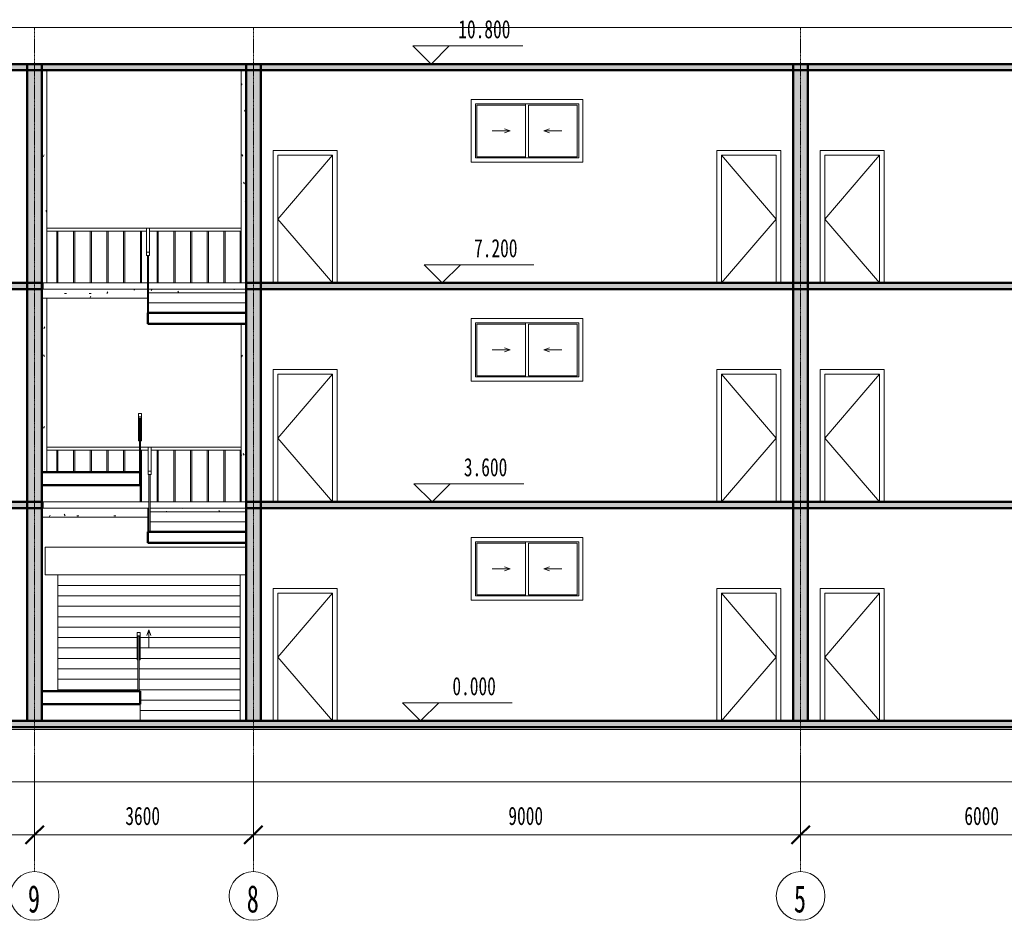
# Model space of a CAD drawing. Header units: millimetres. Extents: x -36030 to 15707, y -3277 to 12115.
# Tile 2 of 3: x -17265 to -1069, y -3277 to 11528. Entities that reach past the tile are written whole.
import ezdxf

# ---------------------------------------------------------------- set-up
doc = ezdxf.new("R2010")
doc.units = ezdxf.units.MM
doc.linetypes.add('中心线', pattern=[30, 12, -6, 6, -6])
doc.linetypes.add('轴网线', pattern=[22.24, 12.7, -3.18, 3.18, -3.18])
for name, color, linetype, lineweight in [('A-ANNO-DIMS', 211, 'Continuous', 13), ('A-ANNO-DIMS-100', 211, 'Continuous', 13), ('A-DOOR', 31, 'Continuous', 13), ('A-DOOR-FRAM', 31, 'Continuous', 13), ('A-FLOR', 192, 'Continuous', 13), ('A-FLOR-HRAL', 11, 'Continuous', 13), ('A-FLOR-LEVL', 51, 'Continuous', 13), ('A-GLAZ', 151, 'Continuous', 13), ('A-ROOF', 132, 'Continuous', 13), ('A-WALL', 113, 'Continuous', 13), ('A-WALL-PATT', 111, 'Continuous', 50), ('G-ANNO-DIMS', 111, 'Continuous', 13), ('S-BEAM', 12, 'Continuous', 13), ('S-COLS', 52, 'Continuous', 13), ('S-GRID', 1, 'Continuous', 13), ('S-GRID-IDEN', 1, 'Continuous', 13), ('S-STRS', 31, 'Continuous', 13)]:
    doc.layers.add(name, color=color, linetype=linetype, lineweight=lineweight)
doc.styles.add('宋体', font='SimSun.ttf', dxfattribs={"width": 0.7, "height": 300})
doc.styles.add('宋体_2', font='SimSun.ttf', dxfattribs={"width": 0.65, "height": 450})
doc.dimstyles.new('对角线_-_3mm_RomanD', dxfattribs={"dimscale": 304.8, "dimtxt": 377.427806, "dimasz": 0.984252, "dimexe": 0.82021, "dimexo": 0.0625, "dimgap": 0.328084, "dimtad": 1, "dimdec": 0, "dimzin": 0, "dimdsep": 46, "dimtxsty": '宋体', "dimblk1": 'OBLIQUE', "dimblk2": 'OBLIQUE', "dimsah": 1, "dimcen": 0.09, "dimazin": 0, "dimtfac": 1, "dimtdec": 4, "dimtix": 1, "dimtmove": 0, "dimatfit": 3, "dimfxl": 3.937008, "dimfxlon": 1, "dimtvp": 1, "dimtolj": 1, "dimtzin": 0, "dimarcsym": 2})
pattern_1 = [(0, (-13480.28, 5200), (812.8, 203.2), [33.528, -576.072, 33.528, -576.072, -3251.2]), (0, (-13480.28, 5200), (812.8, 203.2), [-1219.2, 33.528, -1185.672, 33.528, -576.072, -1422.4]), (0, (-13480.28, 5200), (812.8, 203.2), [-3048, 33.528, -372.872, 33.528, -982.472]), (120, (-13175.48, 5301.6), (-582.3764, 602.3054), [33.53, -576.07, 33.53, -3827.27]), (120, (-13175.48, 5301.6), (-582.3764, 602.3054), [-643.128, -576.072, 33.528, -1185.672, -2032]), (120, (-13175.48, 5301.6), (-582.3764, 602.3054), [-2438.4, 33.528, -576.072, 33.528, -1388.872]), (120, (-13175.48, 5301.6), (-582.3764, 602.3054), [-3081.53, -372.87, 33.53, -982.47]), (240, (-13073.88, 5708), (-230.4236, -805.5054), [33.528, -576.072, 33.528, -576.072, -3251.2]), (240, (-13073.88, 5708), (-230.4236, -805.5054), [-1219.2, 33.528, -1185.672, 33.528, -576.072, -1422.4]), (240, (-13073.88, 5708), (-230.4236, -805.5054), [-3048, 33.528, -372.872, 33.528, -982.472])]

# ---------------------------------------------------------------- blocks, each defined once
blk = doc.blocks.new('混凝土 - 矩形 - 柱 - 400 x 500mm-V1-2-2剖面图')
at = {"layer": 'S-COLS'}
h = blk.add_hatch(dxfattribs=at)
h.set_pattern_fill('FP1_1', color=256, style=0, pattern_type=2)
h.set_pattern_definition(pattern_1)
h.paths.add_polyline_path([(-17150, 0), (-17140, 0), (-17140, 3500), (-17150, 3500), (-17150, 467)], flags=0)
h.paths.add_polyline_path([(-16890, 491), (-16890, 3350), (-16900, 3350), (-16900, 491)], flags=0)
h.paths.add_polyline_path([(-16820, 4091), (-16820, 6950), (-16900, 6950), (-16900, 4091), (-16890, 4091)], flags=0)
h.paths.add_polyline_path([(-16820, 7200), (-16820, 10700), (-16900, 10700), (-16900, 7200), (-16890, 7200)], flags=0)
for p, q in [((-16820, 10700), (-16820, 7200)), ((-16820, 6950), (-16820, 4091))]:
    blk.add_line(p, q, dxfattribs=at)
blk = doc.blocks.new('混凝土 - 矩形 - 柱 - 400 x 900mm-344293-2-2剖面图')
at = {"layer": 'S-COLS'}
h = blk.add_hatch(dxfattribs=at)
h.set_pattern_fill('FP1_1', color=256, style=0, pattern_type=2)
h.set_pattern_definition(pattern_1)
h.paths.add_polyline_path([(-13540, 3600), (-13540, 6529), (-13620, 6529), (-13620, 3600)], flags=0)
h.paths.add_polyline_path([(-13540, 7200), (-13540, 10700), (-13620, 10700), (-13620, 7200)], flags=0)
for p, q in [((-13620, 7200), (-13620, 10700)), ((-13620, 3600), (-13620, 6529))]:
    blk.add_line(p, q, dxfattribs=at)
blk = doc.blocks.new('推拉窗5 - 带贴面 - C3-348251-2-2剖面图')
at = {"layer": 'A-GLAZ'}
for p, q in [((-9840, 3015), (-9840, 1985)), ((-8000, 3015), (-9840, 3015)), ((-9770, 2055), (-9770, 2945)), ((-9770, 2945), (-8070, 2945)), ((-9745, 2075), (-9745, 2925)), ((-9745, 2925), (-8945, 2925)), ((-8945, 2945), (-8945, 2055)), ((-8895, 2925), (-8095, 2925)), ((-8895, 2075), (-8895, 2925)), ((-8095, 2925), (-8095, 2075)), ((-8070, 2945), (-8070, 2055)), ((-8000, 1985), (-8000, 3015)), ((-9495, 2500), (-9195, 2500)), ((-9195, 2500), (-9289, 2534)), ((-9195, 2500), (-9289, 2466)), ((-8645, 2500), (-8551, 2534)), ((-8645, 2500), (-8551, 2466)), ((-8345, 2500), (-8645, 2500)), ((-9840, 1985), (-8000, 1985)), ((-8070, 2055), (-9770, 2055)), ((-8945, 2075), (-9745, 2075)), ((-8095, 2075), (-8895, 2075))]:
    blk.add_line(p, q, dxfattribs=at)
blk = doc.blocks.new('滑升门 - M3-349321-2-2剖面图')
at = {"layer": 'A-DOOR'}
for p, q in [((-13540, 2857), (-16843, 2857)), ((-16843, 2857), (-16843, 2400)), ((-16843, 2400), (-13540, 2400)), ((-16640, 491), (-16640, 2400)), ((-13640, 0), (-13640, 2400)), ((-16640, 2229), (-13640, 2229)), ((-13640, 2057), (-16640, 2057)), ((-16640, 1886), (-13640, 1886)), ((-13640, 1714), (-16640, 1714)), ((-16640, 1543), (-13640, 1543)), ((-15140, 1500), (-15174, 1406)), ((-15140, 1500), (-15105, 1406)), ((-15140, 1200), (-15140, 1500)), ((-15335, 1371), (-16640, 1371)), ((-13640, 1371), (-15285, 1371)), ((-16640, 1200), (-15335, 1200)), ((-15285, 1200), (-13640, 1200)), ((-15335, 1029), (-16640, 1029)), ((-13640, 1029), (-15285, 1029)), ((-16640, 857), (-15320, 857)), ((-15300, 857), (-13640, 857)), ((-15320, 686), (-16640, 686)), ((-13640, 686), (-15300, 686)), ((-16640, 514), (-15320, 514)), ((-15300, 514), (-13640, 514)), ((-13640, 343), (-15285, 343)), ((-15285, 171), (-13640, 171))]:
    blk.add_line(p, q, dxfattribs=at)
blk = doc.blocks.new('单扇 - 与墙齐 - M1-V2-2-2剖面图')
at = {"layer": 'A-DOOR'}
for p, q in [((3280, 2100), (4180, 1050)), ((4180, 1050), (3280, 0))]:
    blk.add_line(p, q, dxfattribs=at)
at = {"layer": 'A-DOOR-FRAM'}
for p, q in [((3204, 2176), (3204, 0)), ((4256, 2176), (3204, 2176)), ((4256, 0), (4256, 2176)), ((3280, 0), (3280, 2100)), ((3280, 2100), (4180, 2100)), ((4180, 2100), (4180, 0))]:
    blk.add_line(p, q, dxfattribs=at)
blk = doc.blocks.new('单扇 - 与墙齐 - M1-349671-2-2剖面图')
at = {"layer": 'A-DOOR'}
for p, q in [((-3120, 2100), (-4020, 1050)), ((-4020, 1050), (-3120, 0))]:
    blk.add_line(p, q, dxfattribs=at)
at = {"layer": 'A-DOOR-FRAM'}
for p, q in [((-3044, 2176), (-4096, 2176)), ((-4096, 2176), (-4096, 0)), ((-3044, 0), (-3044, 2176)), ((-4020, 0), (-4020, 2100)), ((-4020, 2100), (-3120, 2100)), ((-3120, 2100), (-3120, 0))]:
    blk.add_line(p, q, dxfattribs=at)
blk = doc.blocks.new('栏杆扶手 - 20mm-V4-2-2剖面图')
at = {"layer": 'A-FLOR-HRAL'}
for p, q in [((-16655, 4091), (-16655, 4450)), ((-16635, 4450), (-16635, 4091))]:
    blk.add_line(p, q, dxfattribs=at)
blk = doc.blocks.new('栏杆扶手 - 20mm-V5-2-2剖面图')
at = {"layer": 'A-FLOR-HRAL'}
for p, q in [((-15260, 4450), (-15260, 3600)), ((-15280, 3600), (-15280, 3764))]:
    blk.add_line(p, q, dxfattribs=at)
blk = doc.blocks.new('栏杆扶手 - 20mm-V6-2-2剖面图')
at = {"layer": 'A-FLOR-HRAL'}
for p, q in [((-15005, 3600), (-15005, 4450)), ((-14985, 4450), (-14985, 3600))]:
    blk.add_line(p, q, dxfattribs=at)
blk = doc.blocks.new('栏杆扶手 - 20mm-V7-2-2剖面图')
at = {"layer": 'A-FLOR-HRAL'}
blk.add_line((-13640, 3600), (-13640, 4450), dxfattribs=at)
blk = doc.blocks.new('栏杆扶手 - 栏杆扶手-353392-2-2剖面图')
for name, p in [('栏杆扶手 - 20mm-V4-2-2剖面图', (0, 0)), ('栏杆扶手 - 20mm-V4-2-2剖面图', (275, 0)), ('栏杆扶手 - 20mm-V4-2-2剖面图', (550, 0)), ('栏杆扶手 - 20mm-V4-2-2剖面图', (825, 0)), ('栏杆扶手 - 20mm-V4-2-2剖面图', (1100, 0)), ('栏杆扶手 - 20mm-V5-2-2剖面图', (0, 0)), ('栏杆扶手 - 20mm-V6-2-2剖面图', (0, 0)), ('栏杆扶手 - 20mm-V6-2-2剖面图', (275, 0)), ('栏杆扶手 - 20mm-V6-2-2剖面图', (550, 0)), ('栏杆扶手 - 20mm-V6-2-2剖面图', (825, 0)), ('栏杆扶手 - 20mm-V6-2-2剖面图', (1100, 0)), ('栏杆扶手 - 20mm-V7-2-2剖面图', (0, 0))]:
    blk.add_blockref(name, p)
blk = doc.blocks.new('顶部扶栏类型 - 顶部扶栏_内部_-353653-2-2剖面图')
at = {"layer": 'A-FLOR-HRAL'}
for p, q in [((-15295, 4500), (-16820, 4500)), ((-16820, 4450), (-15295, 4450)), ((-15154, 4500), (-15275, 4500)), ((-15275, 4450), (-15154, 4450)), ((-13620, 4500), (-15104, 4500)), ((-15104, 4450), (-13620, 4450))]:
    blk.add_line(p, q, dxfattribs=at)
blk = doc.blocks.new('栏杆扶手 - 20mm-354215-2-2剖面图')
at = {"layer": 'A-FLOR-HRAL'}
for p, q in [((-15275, 3764), (-15275, 3927)), ((-15285, 3764), (-15275, 3764))]:
    blk.add_line(p, q, dxfattribs=at)
blk = doc.blocks.new('栏杆扶手 - 20mm-354213-2-2剖面图')
at = {"layer": 'A-FLOR-HRAL'}
for p, q in [((-15295, 4091), (-15295, 4980)), ((-15275, 4980), (-15295, 4980)), ((-15275, 4091), (-15275, 4980)), ((-15285, 4091), (-15275, 4091))]:
    blk.add_line(p, q, dxfattribs=at)
blk = doc.blocks.new('栏杆扶手 - 20mm-V8-2-2剖面图')
at = {"layer": 'A-FLOR-HRAL'}
for p, q in [((-15165, 7650), (-15165, 6709)), ((-15145, 6709), (-15145, 7650)), ((-15165, 6709), (-15155, 6709))]:
    blk.add_line(p, q, dxfattribs=at)
blk = doc.blocks.new('栏杆扶手 - 栏杆扶手-354157-2-2剖面图')
at = {"layer": 'A-FLOR-HRAL'}
for p, q in [((-15180, 8100), (-15130, 8100)), ((-15180, 7708), (-15180, 8100)), ((-15130, 8100), (-15130, 7708)), ((-15310, 4998), (-15310, 4606)), ((-15260, 4998), (-15260, 4606)), ((-15295, 4606), (-15310, 4606)), ((-15260, 4606), (-15275, 4606))]:
    blk.add_line(p, q, dxfattribs=at)
at = {"layer": 'A-FLOR-HRAL', "lineweight": 18}
for p, q in [((-15180, 7708), (-15180, 7650)), ((-15130, 7708), (-15180, 7708)), ((-15180, 7650), (-15130, 7650)), ((-15130, 7650), (-15130, 7708)), ((-15260, 5055), (-15310, 5055)), ((-15310, 5055), (-15310, 4998)), ((-15260, 4998), (-15260, 5055)), ((-15310, 4998), (-15260, 4998))]:
    blk.add_line(p, q, dxfattribs=at)
for name, p in [('栏杆扶手 - 20mm-V8-2-2剖面图', (0, 0)), ('栏杆扶手 - 20mm-354213-2-2剖面图', (0, 0)), ('栏杆扶手 - 20mm-354215-2-2剖面图', (0, 164)), ('栏杆扶手 - 20mm-354215-2-2剖面图', (0, 0))]:
    blk.add_blockref(name, p)
blk = doc.blocks.new('栏杆扶手 - 20mm-354666-2-2剖面图')
at = {"layer": 'A-FLOR-HRAL'}
for p, q in [((-15139, 3109), (-15139, 4050)), ((-15119, 3109), (-15119, 4050))]:
    blk.add_line(p, q, dxfattribs=at)
blk = doc.blocks.new('栏杆扶手 - 20mm-354482-2-2剖面图')
at = {"layer": 'A-FLOR-HRAL'}
for p, q in [((-15320, 1395), (-15320, 491)), ((-15300, 1395), (-15320, 1395)), ((-15300, 491), (-15300, 1395))]:
    blk.add_line(p, q, dxfattribs=at)
blk = doc.blocks.new('栏杆扶手 - 栏杆扶手-354421-2-2剖面图')
at = {"layer": 'A-FLOR-HRAL'}
for p, q in [((-15154, 4500), (-15104, 4500)), ((-15154, 4108), (-15154, 4500)), ((-15104, 4500), (-15104, 4108)), ((-15335, 1398), (-15335, 1006)), ((-15285, 1398), (-15285, 1006)), ((-15320, 1006), (-15335, 1006)), ((-15285, 1006), (-15300, 1006))]:
    blk.add_line(p, q, dxfattribs=at)
at = {"layer": 'A-FLOR-HRAL', "lineweight": 18}
for p, q in [((-15154, 4108), (-15154, 4050)), ((-15104, 4108), (-15154, 4108)), ((-15154, 4050), (-15104, 4050)), ((-15104, 4050), (-15104, 4108)), ((-15285, 1455), (-15335, 1455)), ((-15335, 1455), (-15335, 1398)), ((-15335, 1398), (-15285, 1398)), ((-15285, 1398), (-15285, 1455))]:
    blk.add_line(p, q, dxfattribs=at)
for name in ['栏杆扶手 - 20mm-354666-2-2剖面图', '栏杆扶手 - 20mm-354482-2-2剖面图']:
    blk.add_blockref(name, (0, 0))
blk = doc.blocks.new('栏杆扶手 - 栏杆扶手-354767-2-2剖面图')
for name, p in [('栏杆扶手 - 20mm-V6-2-2剖面图', (-1650, 3600)), ('栏杆扶手 - 20mm-V6-2-2剖面图', (-1375, 3600)), ('栏杆扶手 - 20mm-V6-2-2剖面图', (-1100, 3600)), ('栏杆扶手 - 20mm-V6-2-2剖面图', (-825, 3600)), ('栏杆扶手 - 20mm-V6-2-2剖面图', (-550, 3600)), ('栏杆扶手 - 20mm-V6-2-2剖面图', (-275, 3600)), ('栏杆扶手 - 20mm-V6-2-2剖面图', (0, 3600)), ('栏杆扶手 - 20mm-V6-2-2剖面图', (275, 3600)), ('栏杆扶手 - 20mm-V6-2-2剖面图', (550, 3600)), ('栏杆扶手 - 20mm-V6-2-2剖面图', (825, 3600)), ('栏杆扶手 - 20mm-V6-2-2剖面图', (1100, 3600)), ('栏杆扶手 - 20mm-V7-2-2剖面图', (0, 3600))]:
    blk.add_blockref(name, p)
blk = doc.blocks.new('顶部扶栏类型 - 顶部扶栏_内部_-354774-2-2剖面图')
at = {"layer": 'A-FLOR-HRAL'}
for p, q in [((-15180, 8100), (-16820, 8100)), ((-13620, 8100), (-15130, 8100)), ((-16820, 8050), (-15180, 8050)), ((-15130, 8050), (-13620, 8050))]:
    blk.add_line(p, q, dxfattribs=at)
blk = doc.blocks.new('混凝土 - 矩形梁 - 200 x 150mm-358755-2-2剖面图')
at = {"layer": 'S-BEAM'}
h = blk.add_hatch(dxfattribs=at)
h.set_pattern_fill('FP1_1', color=256, style=0, pattern_type=2)
h.set_pattern_definition(pattern_1)
h.paths.add_polyline_path([(-16900, 3350), (-15155, 3350), (-15155, 3436), (-15139, 3436), (-15139, 3500), (-16900, 3500)], flags=0)
h.paths.add_polyline_path([(-13540, 3436), (-13540, 3500), (-15119, 3500), (-15119, 3436), (-14460, 3436)], flags=0)
for p, q in [((-16890, 3500), (-15139, 3500)), ((-15119, 3500), (-13540, 3500)), ((-15155, 3350), (-16900, 3350))]:
    blk.add_line(p, q, dxfattribs=at)
blk = doc.blocks.new('混凝土 - 矩形梁 - 200 x 150mm-V9-2-2剖面图')
at = {"layer": 'S-BEAM'}
h = blk.add_hatch(dxfattribs=at)
h.set_pattern_fill('FP1_1', color=256, style=0, pattern_type=2)
h.set_pattern_definition(pattern_1)
h.paths.add_polyline_path([(-16890, 6950), (-15165, 6950), (-15165, 7100), (-16900, 7100), (-16900, 6950)], flags=0)
h.paths.add_polyline_path([(-13540, 7036), (-13540, 7100), (-15145, 7100), (-15145, 7036), (-14460, 7036)], flags=0)
for p, q in [((-16890, 7100), (-15165, 7100)), ((-15145, 7100), (-13540, 7100)), ((-15165, 6950), (-16900, 6950))]:
    blk.add_line(p, q, dxfattribs=at)
blk = doc.blocks.new('轴网 - 宽度系数 0_65-155799-2-2剖面图')
at = {"layer": 'S-GRID-IDEN'}
blk.add_circle((8480, -2877), 400, dxfattribs=at)
blk = doc.blocks.new('DIMBLOCK11-2-2剖面图')
at = {"layer": 'A-ANNO-DIMS-100'}
for p, q in [((-26020, -672), (-26020, -2122)), ((-26020, -1872), (-26020, -672)), ((-17020, -672), (-17020, -2122)), ((-17020, -1872), (-17020, -672)), ((-26020, -1872), (-17020, -1872))]:
    blk.add_line(p, q, dxfattribs=at)
at = {"layer": 'A-ANNO-DIMS-100', "lineweight": 50}
for p, q in [((-26020, -1872), (-25870, -1722)), ((-17020, -1872), (-16870, -1722)), ((-26020, -1872), (-26170, -2022)), ((-17020, -1872), (-17170, -2022))]:
    blk.add_line(p, q, dxfattribs=at)
at = {"layer": 'A-ANNO-DIMS-100', "color": 0, "insert": (-21827, -1410), "char_height": 300, "width": 737.3, "attachment_point": 1, "line_spacing_factor": 0.877739, "style": '宋体'}
blk.add_mtext('9000', dxfattribs=at)
blk = doc.blocks.new('_Oblique')
at = {"color": 0, "linetype": 'ByBlock', "lineweight": -2}
blk.add_line((-0.5, -0.5), (0.5, 0.5), dxfattribs=at)
blk = doc.blocks.new('DIMBLOCK12-2-2剖面图')
at = {"layer": 'A-ANNO-DIMS-100'}
for p, q in [((-17020, -672), (-17020, -2122)), ((-17020, -1872), (-17020, -672)), ((-13420, -672), (-13420, -2122)), ((-13420, -1872), (-13420, -672)), ((-17020, -1872), (-13420, -1872))]:
    blk.add_line(p, q, dxfattribs=at)
at = {"layer": 'A-ANNO-DIMS-100', "lineweight": 50}
for p, q in [((-17020, -1872), (-16870, -1722)), ((-13420, -1872), (-13270, -1722)), ((-17020, -1872), (-17170, -2022)), ((-13420, -1872), (-13570, -2022))]:
    blk.add_line(p, q, dxfattribs=at)
at = {"layer": 'A-ANNO-DIMS-100', "color": 0, "insert": (-15527, -1410), "char_height": 300, "width": 737.3, "attachment_point": 1, "line_spacing_factor": 0.877739, "style": '宋体'}
blk.add_mtext('3600', dxfattribs=at)
blk = doc.blocks.new('DIMBLOCK13-2-2剖面图')
at = {"layer": 'A-ANNO-DIMS-100'}
for p, q in [((-13420, -672), (-13420, -2122)), ((-13420, -1872), (-13420, -672)), ((-4420, -672), (-4420, -2122)), ((-4420, -1872), (-4420, -672)), ((-13420, -1872), (-4420, -1872))]:
    blk.add_line(p, q, dxfattribs=at)
at = {"layer": 'A-ANNO-DIMS-100', "lineweight": 50}
for p, q in [((-13420, -1872), (-13270, -1722)), ((-4420, -1872), (-4270, -1722)), ((-13420, -1872), (-13570, -2022)), ((-4420, -1872), (-4570, -2022))]:
    blk.add_line(p, q, dxfattribs=at)
at = {"layer": 'A-ANNO-DIMS-100', "color": 0, "insert": (-9227, -1410), "char_height": 300, "width": 737.3, "attachment_point": 1, "line_spacing_factor": 0.877739, "style": '宋体'}
blk.add_mtext('9000', dxfattribs=at)
blk = doc.blocks.new('DIMBLOCK14-2-2剖面图')
at = {"layer": 'A-ANNO-DIMS-100'}
for p, q in [((-4420, -672), (-4420, -2122)), ((-4420, -1872), (-4420, -672)), ((1580, -672), (1580, -2122)), ((1580, -1872), (1580, -672)), ((-4420, -1872), (1580, -1872))]:
    blk.add_line(p, q, dxfattribs=at)
at = {"layer": 'A-ANNO-DIMS-100', "lineweight": 50}
for p, q in [((-4420, -1872), (-4270, -1722)), ((1580, -1872), (1730, -1722)), ((-4420, -1872), (-4570, -2022)), ((1580, -1872), (1430, -2022))]:
    blk.add_line(p, q, dxfattribs=at)
at = {"layer": 'A-ANNO-DIMS-100', "color": 0, "insert": (-1727, -1410), "char_height": 300, "width": 737.3, "attachment_point": 1, "line_spacing_factor": 0.877739, "style": '宋体'}
blk.add_mtext('6000', dxfattribs=at)
blk = doc.blocks.new('高程点 - 高程点-103621-2-2剖面图')
at = {"layer": 'G-ANNO-DIMS'}
for p, q in [((-9163, 299), (-10968, 299)), ((-10670, 0), (-10968, 299)), ((-10670, 0), (-10371, 299)), ((-10371, 0), (-10968, 0))]:
    blk.add_line(p, q, dxfattribs=at)

msp = doc.modelspace()

# ---------------------------------------------------------------- hatches: boundary and pattern name
at = {"layer": 'A-FLOR'}
h = msp.add_hatch(color=256, dxfattribs=at)
h.paths.add_polyline_path([(-11817.4, 7100), (8350.4, 7100), (8350.4, 7200), (-13539.6, 7200), (-13539.6, 7100)], flags=0)
h.paths.add_polyline_path([(-25030.7, 7100), (-16889.6, 7100), (-16889.6, 7200), (-25889.6, 7200), (-25889.6, 7100)], flags=0)
h = msp.add_hatch(color=256, dxfattribs=at)
h.paths.add_polyline_path([(-11817.4, 3500), (8350.4, 3500), (8350.4, 3600), (-13539.6, 3600), (-13539.6, 3500)], flags=0)
h.paths.add_polyline_path([(-25030.7, 3500), (-16889.6, 3500), (-16889.6, 3600), (-25889.6, 3600), (-25889.6, 3500)], flags=0)
msp.add_hatch(color=256, dxfattribs=at).paths.add_polyline_path([(-14460, -100), (8350.4, -100), (8350.4, 0), (-34324.6, 0), (-34324.6, -100), (-19745.3, -100)], flags=0)
at = {"layer": 'A-ROOF'}
msp.add_hatch(color=256, dxfattribs=at).paths.add_polyline_path([(-11817.4, 10700), (8350.4, 10700), (8350.4, 10800), (-25889.6, 10800), (-25889.6, 10700), (-14460, 10700)], flags=0)
at = {"layer": 'A-WALL-PATT', "lineweight": 13}
for points in [[(-17102.7, 7200), (-16899.6, 7200), (-16899.6, 10800), (-17139.6, 10800), (-17139.6, 7200)], [(-13539.6, 7200), (-13299.6, 7200), (-13299.6, 10800), (-13539.6, 10800), (-13539.6, 7955.9)], [(-4299.6, 7200), (-4299.6, 10800), (-4539.6, 10800), (-4539.6, 7200)], [(-17102.7, 3600), (-16899.6, 3600), (-16899.6, 7200), (-17139.6, 7200), (-17139.6, 3600)], [(-13539.6, 3600), (-13299.6, 3600), (-13299.6, 7200), (-13539.6, 7200), (-13539.6, 4211.3)], [(-4299.6, 3600), (-4299.6, 7200), (-4539.6, 7200), (-4539.6, 3600)], [(-16899.6, 0), (-16899.6, 3600), (-17139.6, 3600), (-17139.6, 0)], [(-13539.6, 0), (-13299.6, 0), (-13299.6, 3600), (-13539.6, 3600), (-13539.6, 466.7)], [(-4299.6, 0), (-4299.6, 3600), (-4539.6, 3600), (-4539.6, 0)]]:
    msp.add_hatch(color=256, dxfattribs=at).paths.add_polyline_path(points, flags=0)

# ---------------------------------------------------------------- linework, layer by layer
at = {"layer": 'A-FLOR', "lineweight": 50}
for p, q in [((-16889.6, 7200), (-25889.6, 7200)), ((-16889.6, 7100), (-16889.6, 7200)), ((8350.4, 7200), (-13539.6, 7200)), ((-13539.6, 7200), (-13539.6, 7100)), ((-25889.6, 7100), (-16889.6, 7100)), ((-13539.6, 7100), (8350.4, 7100)), ((-16889.6, 3600), (-25889.6, 3600)), ((-16889.6, 3500), (-16889.6, 3600)), ((8350.4, 3600), (-13539.6, 3600)), ((-25889.6, 3500), (-16889.6, 3500)), ((-13539.6, 3500), (8350.4, 3500)), ((8350.4, 0), (-34324.6, 0)), ((-34324.6, -100), (8350.4, -100))]:
    msp.add_line(p, q, dxfattribs=at)
at = {"layer": 'A-FLOR-LEVL', "linetype": '中心线'}
for p, q in [((-14496.4, 11400), (11906.6, 11400)), ((-14496.4, 10800), (11906.6, 10800)), ((-14496.4, 7200), (11906.6, 7200)), ((-14496.4, 3600), (11906.6, 3600)), ((-14496.4, 0), (11906.6, 0))]:
    msp.add_line(p, q, dxfattribs=at)
at = {"layer": 'A-FLOR-LEVL'}
msp.add_line((-14496.4, -1000), (11906.6, -1000), dxfattribs=at)
at = {"layer": 'A-ROOF', "lineweight": 50}
for p, q in [((8350.4, 10800), (-25889.6, 10800)), ((-25889.6, 10700), (8350.4, 10700))]:
    msp.add_line(p, q, dxfattribs=at)
at = {"layer": 'A-WALL'}
for p, q in [((8350.4, 11400), (-25889.6, 11400)), ((-16889.6, 3350), (-16889.6, 490.9))]:
    msp.add_line(p, q, dxfattribs=at)
at = {"layer": 'A-WALL', "lineweight": 50}
for p, q in [((-17139.6, 10800), (-17139.6, 0)), ((-16899.6, 0), (-16899.6, 10800)), ((-13539.6, 10800), (-13539.6, 7200)), ((-13299.6, 0), (-13299.6, 10800)), ((-4539.6, 10800), (-4539.6, 0)), ((-4299.6, 0), (-4299.6, 10800)), ((-13539.6, 7100), (-13539.6, 0))]:
    msp.add_line(p, q, dxfattribs=at)
at = {"layer": 'G-ANNO-DIMS'}
for p, q in [((-10619.6, 10800), (-10479.1, 10800)), ((-10479.1, 10800), (-10497.3, 10800)), ((-10459.6, 7200), (-10131.7, 7200)), ((-10131.7, 7200), (-10313.7, 7200)), ((-10734.6, 3600), (-10313.7, 3600)), ((-10313.7, 3600), (-10481.2, 3600)), ((-10900, 0), (-10523.1, 0)), ((-10523.1, 0), (-10669.7, 0))]:
    msp.add_line(p, q, dxfattribs=at)
at = {"layer": 'S-GRID', "linetype": '轴网线'}
for p, q in [((-17019.6, -2476.8), (-17019.6, 11400)), ((-13419.6, -2476.8), (-13419.6, 11400)), ((-4419.6, -2476.8), (-4419.6, 11400))]:
    msp.add_line(p, q, dxfattribs=at)
at = {"layer": 'S-STRS'}
for p, q in [((-16889.6, 7200), (-15164.6, 7200)), ((-15144.6, 7200), (-13539.6, 7200)), ((-15164.6, 7100), (-16889.6, 7100)), ((-15144.6, 7036.4), (-13539.6, 7036.4)), ((-15144.6, 6872.7), (-13539.6, 6872.7)), ((-15284.6, 3876), (-15284.6, 3811.4)), ((-15284.6, 3811.4), (-15284.6, 3647.8)), ((-15284.6, 3600), (-16889.6, 3600)), ((-15284.6, 3647.8), (-15284.6, 3600)), ((-15284.6, 3600), (-15154.6, 3600)), ((-15154.6, 3600), (-15139.2, 3600)), ((-15119.2, 3600), (-13539.6, 3600)), ((-15154.6, 3500), (-16889.6, 3500)), ((-15154.6, 3500), (-15154.6, 3436.4)), ((-15154.6, 3272.7), (-15154.6, 3436.4)), ((-15154.6, 3436.4), (-15139.2, 3436.4)), ((-15119.2, 3436.4), (-13539.6, 3436.4)), ((-15154.6, 3109.1), (-15154.6, 3272.7)), ((-15154.6, 3272.7), (-15139.2, 3272.7)), ((-15119.2, 3272.7), (-13539.6, 3272.7)), ((-15284.6, 276), (-15284.6, 211.4)), ((-15284.6, 211.4), (-15284.6, 47.8)), ((-15284.6, 47.8), (-15284.6, 0)), ((-23519.6, -142.9), (8350.4, -142.9)), ((-23519.6, -1000), (8350.4, -1000))]:
    msp.add_line(p, q, dxfattribs=at)
at = {"layer": 'S-STRS', "lineweight": 50}
for p, q in [((-13539.6, 6709.1), (-15154.6, 6709.1)), ((-15154.6, 6709.1), (-15154.6, 6528.7)), ((-13539.6, 6528.7), (-13539.6, 6709.1)), ((-15154.6, 6528.7), (-13539.6, 6528.7)), ((-15284.6, 4090.9), (-16899.6, 4090.9)), ((-16899.6, 4090.9), (-16899.6, 3876)), ((-15284.6, 3876), (-15284.6, 4090.9)), ((-16899.6, 3876), (-15284.6, 3876)), ((-13539.6, 3109.1), (-15154.6, 3109.1)), ((-15154.6, 3109.1), (-15154.6, 2928.7)), ((-13539.6, 2928.7), (-13539.6, 3109.1)), ((-15154.6, 2928.7), (-13539.6, 2928.7)), ((-15284.6, 490.9), (-16899.6, 490.9)), ((-16899.6, 490.9), (-16899.6, 276)), ((-15284.6, 276), (-15284.6, 490.9)), ((-16899.6, 276), (-15284.6, 276))]:
    msp.add_line(p, q, dxfattribs=at)

# ---------------------------------------------------------------- block references
at = {"layer": 'A-DOOR'}
for name, p in [('单扇 - 与墙齐 - M1-349671-2-2剖面图', (-9000, 7200)), ('单扇 - 与墙齐 - M1-V2-2-2剖面图', (-9000, 7200)), ('单扇 - 与墙齐 - M1-349671-2-2剖面图', (0, 7200)), ('单扇 - 与墙齐 - M1-349671-2-2剖面图', (-9000, 3600)), ('单扇 - 与墙齐 - M1-V2-2-2剖面图', (-9000, 3600)), ('单扇 - 与墙齐 - M1-349671-2-2剖面图', (0, 3600)), ('滑升门 - M3-349321-2-2剖面图', (0, 0)), ('单扇 - 与墙齐 - M1-349671-2-2剖面图', (-9000, 0)), ('单扇 - 与墙齐 - M1-V2-2-2剖面图', (-9000, 0)), ('单扇 - 与墙齐 - M1-349671-2-2剖面图', (0, 0))]:
    msp.add_blockref(name, p, dxfattribs=at)
at = {"layer": 'A-FLOR-HRAL'}
for name in ['顶部扶栏类型 - 顶部扶栏_内部_-354774-2-2剖面图', '栏杆扶手 - 栏杆扶手-354157-2-2剖面图', '栏杆扶手 - 栏杆扶手-354767-2-2剖面图', '顶部扶栏类型 - 顶部扶栏_内部_-353653-2-2剖面图', '栏杆扶手 - 栏杆扶手-353392-2-2剖面图', '栏杆扶手 - 栏杆扶手-354421-2-2剖面图']:
    msp.add_blockref(name, (0, 0), dxfattribs=at)
at = {"layer": 'A-GLAZ'}
for p in [(0, 7200), (0, 3600), (0, 0)]:
    msp.add_blockref('推拉窗5 - 带贴面 - C3-348251-2-2剖面图', p, dxfattribs=at)
at = {"layer": 'G-ANNO-DIMS'}
for p in [(172.3, 10800), (355.9, 7200), (188.4, 3600), (0, 0)]:
    msp.add_blockref('高程点 - 高程点-103621-2-2剖面图', p, dxfattribs=at)
at = {"layer": 'S-BEAM'}
for name in ['混凝土 - 矩形梁 - 200 x 150mm-V9-2-2剖面图', '混凝土 - 矩形梁 - 200 x 150mm-358755-2-2剖面图']:
    msp.add_blockref(name, (0, 0), dxfattribs=at)
at = {"layer": 'S-COLS'}
for name in ['混凝土 - 矩形 - 柱 - 400 x 500mm-V1-2-2剖面图', '混凝土 - 矩形 - 柱 - 400 x 900mm-344293-2-2剖面图']:
    msp.add_blockref(name, (0, 0), dxfattribs=at)
at = {"layer": 'S-GRID-IDEN'}
for p in [(-25500, 0), (-21900, 0), (-12900, 0)]:
    msp.add_blockref('轴网 - 宽度系数 0_65-155799-2-2剖面图', p, dxfattribs=at)

# ---------------------------------------------------------------- texts
at = {"layer": 'G-ANNO-DIMS', "char_height": 300, "attachment_point": 1, "line_spacing_factor": 0.877739, "style": '宋体'}
for s, insert, width in [('10.800', (-10050.2, 11522.9), 1086.954), ('7.200', (-9791.1, 7922.9), 905.795), ('3.600', (-9958.6, 4322.9), 905.795), ('0.000', (-10147.1, 722.9), 905.795)]:
    msp.add_mtext(s, dxfattribs=dict(at, insert=insert, width=width))
at = {"layer": 'S-GRID-IDEN', "char_height": 450, "width": 260.548, "attachment_point": 1, "style": '宋体_2'}
for s, insert in [('\\f宋体|b0|i0|c134|p2|;\\W.65;9', (-17129.8, -2698.6)), ('\\f宋体|b0|i0|c134|p2|;\\W.65;8', (-13529.8, -2698.6)), ('\\f宋体|b0|i0|c134|p2|;\\W.65;5', (-4529.8, -2698.6))]:
    msp.add_mtext(s, dxfattribs=dict(at, insert=insert))

# ---------------------------------------------------------------- dimensions: what is measured, and where the dimension line sits
at = {"layer": 'A-ANNO-DIMS'}
for base, p1, p2, override, picture, middle in [((-17019.6, -1871.8), (-26019.6, -671.8), (-17019.6, -671.8), {"dimpost": '<>', "dimfxl": 9000}, 'DIMBLOCK11-2-2剖面图', (-21519.6, -1621.8)), ((-13419.6, -1871.8), (-17019.6, -671.8), (-13419.6, -671.8), {"dimpost": '<>', "dimfxl": 3600}, 'DIMBLOCK12-2-2剖面图', (-15219.6, -1621.8)), ((-4419.6, -1871.8), (-13419.6, -671.8), (-4419.6, -671.8), {"dimpost": '<>', "dimfxl": 9000}, 'DIMBLOCK13-2-2剖面图', (-8919.6, -1621.8)), ((1580.4, -1871.8), (-4419.6, -671.8), (1580.4, -671.8), {"dimpost": '<>', "dimfxl": 6000}, 'DIMBLOCK14-2-2剖面图', (-1419.6, -1621.8))]:
    dim = msp.add_linear_dim(base=base, p1=p1, p2=p2, dimstyle='对角线_-_3mm_RomanD', override=override, dxfattribs=at)
    dim.commit()
    dim.dimension.update_dxf_attribs({"geometry": picture, "text_midpoint": middle})

doc.saveas('drawing.dxf')
